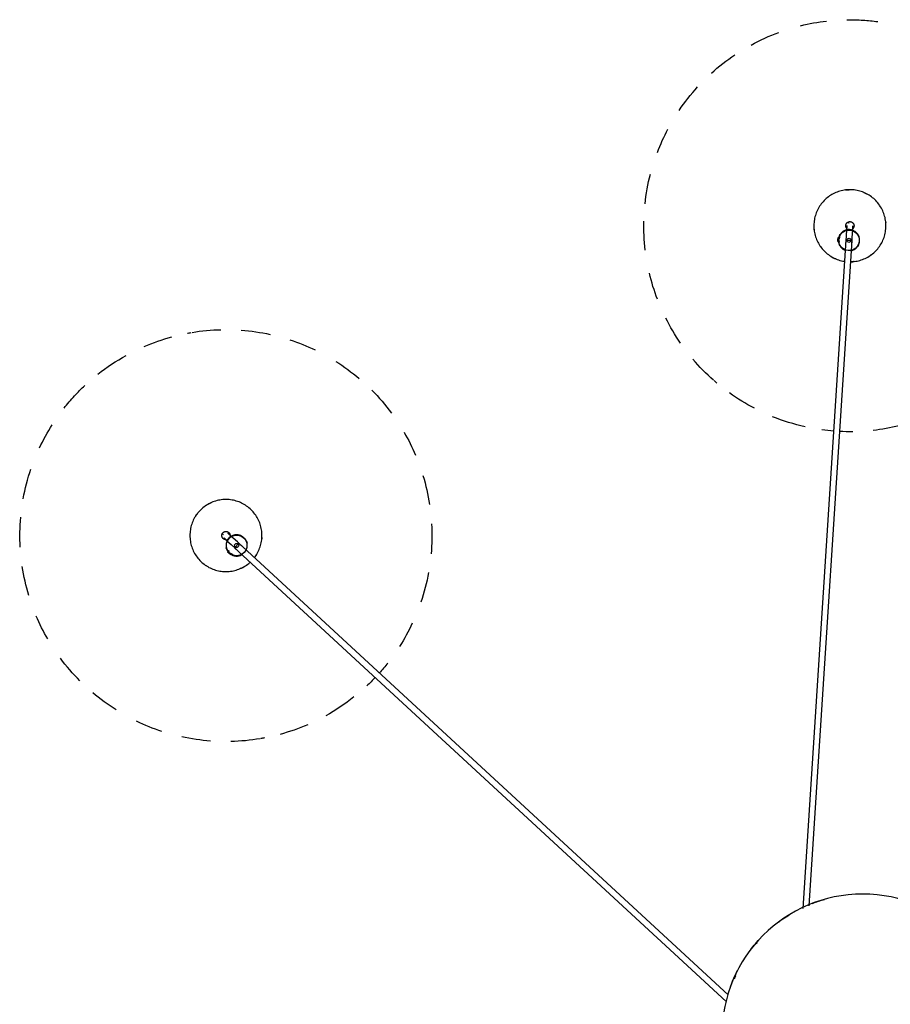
# Model space of a CAD drawing. Header units: millimetres. Extents: x 2868 to 10969, y -1250 to 7939.
# Tile 11 of 15: x 8930 to 9776, y 4423 to 5379. Entities that reach past the tile are written whole.
import ezdxf

# ---------------------------------------------------------------- set-up
doc = ezdxf.new("R2010")
doc.units = ezdxf.units.MM
doc.layers.add('E-LITE-EQPM', color=7, linetype='Continuous', lineweight=20)

# ---------------------------------------------------------------- blocks, each defined once
blk = doc.blocks.new('68595-7L_ 68596-7L_ 68596-7L  KOMBO400 - 64314-44-7L SAMBA Black_ribbon beige pendant lamp ø450-7L-596425-Planta_PDF Copy 1')
at = {"layer": 'E-LITE-EQPM', "color": 253, "lineweight": 25, "true_color": 0xaaaaaa}
for p, q in [((-609.9, -472.97), (-132.42, -32.45)), ((-130.57, -38.91), (-605.83, -477.38)), ((-16.33, -771.63), (-58.18, -122.59)), ((-52, -125.15), (-10.34, -771.24)), ((-615.14, -467.28), (-616.61, -468.64)), ((-616.24, -468.29), (-615.11, -469.52)), ((-613.67, -465.93), (-615.14, -467.28)), ((-614.05, -466.27), (-612.91, -467.5)), ((-613.67, -465.93), (-612.27, -467.45)), ((-615.21, -470.16), (-616.61, -468.64)), ((-24.18, -770.13), (-22.11, -769.99)), ((-24.18, -770.13), (-24.05, -772.12)), ((-24.14, -770.63), (-22.48, -770.53)), ((-24.05, -772.12), (-23.92, -774.12)), ((-23.95, -773.61), (-22.29, -773.51)), ((-21.85, -773.99), (-23.92, -774.12))]:
    blk.add_line(p, q, dxfattribs=at)
at = {"layer": 'E-LITE-EQPM', "color": 253, "lineweight": 25, "true_color": 0xaaaaaa, "flags": 128}
for points in [[(-615.83, -519.69), (-617.23, -519.76), (-618.63, -519.77), (-620.03, -519.73), (-621.43, -519.63), (-622.82, -519.48), (-624.2, -519.27), (-625.58, -519), (-626.94, -518.68), (-628.29, -518.31), (-629.62, -517.88), (-630.94, -517.4), (-632.23, -516.87), (-633.51, -516.28), (-634.75, -515.65), (-635.97, -514.96), (-637.17, -514.23), (-638.33, -513.45), (-639.46, -512.63), (-640.56, -511.76), (-641.62, -510.84), (-642.64, -509.89), (-643.63, -508.89), (-644.57, -507.86), (-645.47, -506.79), (-646.33, -505.69), (-647.15, -504.55), (-647.92, -503.38), (-648.64, -502.18), (-649.31, -500.95), (-649.93, -499.69), (-650.5, -498.41), (-651.02, -497.12), (-651.49, -495.8), (-651.9, -494.46), (-652.26, -493.11), (-652.57, -491.74), (-652.82, -490.36), (-653.01, -488.98), (-653.16, -487.58), (-653.24, -486.19), (-653.27, -484.79), (-653.24, -483.39), (-653.16, -481.99), (-653.02, -480.6), (-652.82, -479.21), (-652.57, -477.83), (-652.27, -476.47), (-651.91, -475.11), (-651.5, -473.78), (-651.03, -472.46), (-650.51, -471.16), (-649.94, -469.88), (-649.32, -468.62), (-648.65, -467.39), (-647.93, -466.19), (-647.16, -465.02), (-646.35, -463.88), (-645.49, -462.78), (-644.59, -461.7), (-643.65, -460.67), (-642.66, -459.67), (-641.64, -458.72), (-640.58, -457.81), (-639.48, -456.94), (-638.35, -456.11), (-637.19, -455.33), (-636, -454.6), (-634.78, -453.91), (-633.53, -453.28), (-632.26, -452.69), (-630.96, -452.16), (-629.65, -451.67), (-628.32, -451.25), (-626.97, -450.87), (-625.6, -450.55), (-624.23, -450.28), (-622.85, -450.07), (-621.45, -449.92), (-620.7, -449.86)], [(-620.7, -449.86), (-619.3, -449.79), (-617.9, -449.77), (-616.5, -449.82), (-615.11, -449.92), (-613.72, -450.07), (-612.33, -450.28), (-610.96, -450.54), (-609.59, -450.86), (-608.25, -451.24), (-606.91, -451.67), (-605.6, -452.15), (-604.3, -452.68), (-603.03, -453.26), (-601.78, -453.9), (-600.56, -454.58), (-599.37, -455.31), (-598.21, -456.09), (-597.08, -456.92), (-595.98, -457.79), (-594.92, -458.7)], [(-590.68, -463.25), (-590.2, -463.86), (-589.39, -465), (-588.62, -466.17), (-587.9, -467.37), (-587.23, -468.6), (-586.61, -469.85), (-586.04, -471.13), (-585.52, -472.43), (-585.05, -473.75), (-584.63, -475.09), (-584.27, -476.44), (-583.97, -477.81), (-583.72, -479.18), (-583.52, -480.57), (-583.38, -481.96), (-583.3, -483.36), (-583.27, -484.76), (-583.3, -486.16), (-583.38, -487.56), (-583.52, -488.95), (-583.71, -490.34), (-583.96, -491.71), (-584.27, -493.08), (-584.63, -494.43), (-585.04, -495.77), (-585.51, -497.09), (-586.03, -498.39), (-586.6, -499.67), (-587.22, -500.92), (-587.89, -502.15), (-588.61, -503.35), (-589.37, -504.52), (-590.19, -505.66), (-591.04, -506.77), (-591.95, -507.84), (-592.89, -508.88), (-593.87, -509.87), (-594.9, -510.83), (-595.96, -511.74), (-597.05, -512.61), (-598.18, -513.44), (-599.35, -514.22), (-600.54, -514.95), (-601.76, -515.64), (-603.01, -516.27), (-604.28, -516.86), (-605.57, -517.39), (-606.89, -517.87), (-608.22, -518.3), (-609.57, -518.67), (-610.93, -519), (-612.31, -519.26), (-613.69, -519.47), (-615.08, -519.63), (-615.83, -519.69)], [(-613.3, -466.43), (-612.94, -466.22), (-612.58, -466.02), (-612.21, -465.84), (-611.83, -465.68), (-611.45, -465.53), (-611.06, -465.39), (-610.67, -465.27), (-610.27, -465.17), (-609.87, -465.08), (-609.46, -465.01), (-609.05, -464.95), (-608.64, -464.91), (-608.23, -464.89), (-607.82, -464.88), (-607.41, -464.89), (-607, -464.92), (-606.59, -464.96), (-606.18, -465.02), (-605.78, -465.09), (-605.38, -465.19), (-604.98, -465.29), (-604.59, -465.42), (-604.2, -465.55), (-603.82, -465.71), (-603.44, -465.88), (-603.07, -466.06), (-602.71, -466.26)], [(-617.06, -479.79), (-617.24, -479.42), (-617.4, -479.04), (-617.55, -478.66), (-617.68, -478.27), (-617.8, -477.87), (-617.9, -477.47), (-617.98, -477.07), (-618.05, -476.66), (-618.1, -476.25), (-618.13, -475.84), (-618.15, -475.43), (-618.15, -475.02), (-618.14, -474.61), (-618.11, -474.2), (-618.06, -473.79), (-618, -473.38), (-617.92, -472.98), (-617.82, -472.58), (-617.71, -472.18), (-617.58, -471.79), (-617.44, -471.4), (-617.28, -471.02), (-617.11, -470.65), (-616.92, -470.29), (-616.72, -469.93), (-616.5, -469.58), (-616.27, -469.24)], [(-617.28, -479.78), (-613.27, -476.08), (-609.26, -472.38), (-607.25, -470.53)], [(-603.18, -474.94), (-607.19, -478.63), (-611.2, -482.34), (-613.21, -484.19)], [(-598.66, -470.56), (-598.49, -470.93), (-598.32, -471.31), (-598.18, -471.69), (-598.05, -472.08), (-597.93, -472.48), (-597.83, -472.88), (-597.75, -473.28), (-597.68, -473.68), (-597.63, -474.09), (-597.59, -474.5), (-597.57, -474.91), (-597.57, -475.33), (-597.59, -475.74), (-597.62, -476.15), (-597.66, -476.56), (-597.73, -476.96), (-597.81, -477.37), (-597.9, -477.77), (-598.01, -478.16), (-598.14, -478.56), (-598.28, -478.94), (-598.44, -479.32), (-598.62, -479.7), (-598.8, -480.06), (-599.01, -480.42), (-599.22, -480.77), (-599.46, -481.11), (-599.7, -481.44), (-599.96, -481.76), (-600.23, -482.07), (-600.51, -482.37), (-600.8, -482.66), (-601.11, -482.94), (-601.42, -483.2), (-601.75, -483.45), (-602.09, -483.69), (-602.43, -483.92), (-602.78, -484.13), (-603.15, -484.32), (-603.52, -484.5), (-603.89, -484.67), (-604.28, -484.82), (-604.66, -484.96), (-605.06, -485.08), (-605.46, -485.18), (-605.86, -485.27), (-606.26, -485.34), (-606.67, -485.4), (-607.08, -485.44), (-607.49, -485.46), (-607.9, -485.47), (-608.32, -485.46), (-608.73, -485.43), (-609.14, -485.39), (-609.54, -485.33), (-609.95, -485.25), (-610.35, -485.16), (-610.75, -485.05), (-611.14, -484.93), (-611.53, -484.79), (-611.91, -484.64), (-612.28, -484.47), (-612.65, -484.28), (-613.01, -484.08)], [(-618.55, -480.78), (-618.71, -480.8), (-618.86, -480.82), (-619.02, -480.84), (-619.18, -480.88), (-619.33, -480.92), (-619.49, -480.96), (-619.64, -481.01), (-619.79, -481.07), (-619.93, -481.14), (-620.08, -481.21), (-620.22, -481.28), (-620.36, -481.36), (-620.49, -481.45), (-620.62, -481.54), (-620.75, -481.64), (-620.87, -481.74), (-620.99, -481.85), (-621.11, -481.96), (-621.22, -482.07), (-621.32, -482.19), (-621.43, -482.32), (-621.52, -482.44), (-621.61, -482.58), (-621.7, -482.71), (-621.78, -482.85), (-621.85, -482.99), (-621.92, -483.14), (-621.98, -483.28), (-622.04, -483.43), (-622.09, -483.59), (-622.13, -483.74), (-622.17, -483.9), (-622.2, -484.05), (-622.23, -484.21), (-622.25, -484.37), (-622.26, -484.53), (-622.27, -484.69), (-622.27, -484.85), (-622.26, -485.01), (-622.25, -485.17), (-622.23, -485.33), (-622.2, -485.48), (-622.17, -485.64), (-622.13, -485.8), (-622.09, -485.95), (-622.04, -486.1), (-621.98, -486.25), (-621.92, -486.4), (-621.85, -486.54), (-621.78, -486.69), (-621.7, -486.83), (-621.62, -486.96), (-621.53, -487.09), (-621.43, -487.22), (-621.33, -487.35), (-621.23, -487.47), (-621.12, -487.58), (-621, -487.69), (-620.88, -487.8), (-620.76, -487.9), (-620.63, -488), (-620.5, -488.09), (-620.37, -488.18), (-620.23, -488.26), (-620.09, -488.34), (-619.94, -488.41), (-619.8, -488.47), (-619.65, -488.53), (-619.5, -488.58), (-619.34, -488.63), (-619.19, -488.67), (-619.03, -488.7), (-618.87, -488.73), (-618.72, -488.75), (-618.56, -488.76), (-618.4, -488.77), (-618.24, -488.77), (-618.08, -488.77), (-617.99, -488.76)], [(-620.31, -482.58), (-620.31, -482.57), (-620.3, -482.56), (-620.28, -482.55), (-620.25, -482.52), (-620.22, -482.49), (-620.18, -482.46), (-620.14, -482.42), (-620.09, -482.37), (-620.03, -482.31), (-619.96, -482.25), (-619.89, -482.19), (-619.81, -482.11), (-619.72, -482.03), (-619.63, -481.95), (-619.54, -481.86), (-619.43, -481.76), (-619.32, -481.66), (-619.21, -481.56), (-619.09, -481.45), (-618.96, -481.33), (-618.83, -481.21), (-618.7, -481.09), (-618.56, -480.96), (-618.42, -480.83), (-618.27, -480.69), (-618.12, -480.55), (-617.96, -480.41), (-617.81, -480.26), (-617.64, -480.12), (-617.48, -479.96), (-617.31, -479.81), (-617.28, -479.78)], [(-618.3, -480.77), (-618.46, -480.78), (-618.55, -480.78)], [(-617.99, -488.76), (-617.83, -488.75), (-617.67, -488.73), (-617.51, -488.7), (-617.36, -488.67), (-617.2, -488.63), (-617.05, -488.58), (-616.9, -488.53), (-616.75, -488.47), (-616.6, -488.41), (-616.46, -488.34), (-616.32, -488.26), (-616.18, -488.18), (-616.04, -488.1), (-615.91, -488.01), (-615.79, -487.91), (-615.66, -487.81), (-615.54, -487.7), (-615.43, -487.59), (-615.32, -487.47), (-615.21, -487.35), (-615.11, -487.23), (-615.02, -487.1), (-614.92, -486.97), (-614.84, -486.83), (-614.76, -486.69), (-614.69, -486.55), (-614.62, -486.41), (-614.56, -486.26), (-614.5, -486.11), (-614.45, -485.96), (-614.4, -485.81), (-614.37, -485.65), (-614.33, -485.49), (-614.31, -485.34), (-614.29, -485.18)], [(-613.21, -484.19), (-613.38, -484.34), (-613.54, -484.5), (-613.71, -484.65), (-613.87, -484.79), (-614.02, -484.94), (-614.17, -485.08), (-614.32, -485.21), (-614.46, -485.35), (-614.6, -485.47), (-614.74, -485.6), (-614.87, -485.72), (-615, -485.84), (-615.12, -485.95), (-615.23, -486.05), (-615.34, -486.16), (-615.45, -486.25), (-615.55, -486.34), (-615.64, -486.43), (-615.72, -486.51), (-615.8, -486.58), (-615.88, -486.65), (-615.95, -486.71), (-616.01, -486.77), (-616.06, -486.82), (-616.11, -486.86), (-616.15, -486.9), (-616.18, -486.93), (-616.21, -486.95), (-616.22, -486.97), (-616.24, -486.98), (-616.24, -486.99)], [(-41.09, -765.48), (-40.26, -764.35), (-39.39, -763.25), (-38.48, -762.19), (-37.52, -761.17), (-36.52, -760.18), (-35.49, -759.24), (-34.42, -758.34), (-33.31, -757.48), (-32.17, -756.67), (-31, -755.9), (-29.8, -755.18), (-28.57, -754.51), (-27.32, -753.89), (-26.04, -753.32), (-24.74, -752.8), (-23.42, -752.33), (-22.08, -751.92), (-20.73, -751.56), (-19.36, -751.26), (-17.98, -751.01)], [(-11.67, -750.58), (-11.01, -750.59), (-9.61, -750.67), (-8.22, -750.81), (-6.83, -751.01), (-5.45, -751.26), (-4.09, -751.57), (-2.74, -751.93), (-1.4, -752.34), (-0.08, -752.81), (1.22, -753.33), (2.5, -753.9), (3.75, -754.52), (4.98, -755.19), (6.18, -755.91), (7.35, -756.68), (8.49, -757.5), (9.6, -758.35), (10.67, -759.26), (11.7, -760.2), (12.7, -761.19), (13.65, -762.21), (14.56, -763.27), (15.43, -764.37), (16.26, -765.5), (17.04, -766.66), (17.77, -767.86), (18.45, -769.08), (19.09, -770.32), (19.67, -771.6), (20.2, -772.89), (20.69, -774.21), (21.11, -775.54), (21.49, -776.89), (21.81, -778.25), (22.07, -779.63), (22.28, -781.01), (22.44, -782.4), (22.53, -783.8), (22.58, -785.2), (22.56, -786.6), (22.49, -787.99), (22.37, -789.39), (22.19, -790.78), (21.95, -792.16), (21.66, -793.53), (21.31, -794.88), (20.91, -796.22), (20.46, -797.55), (19.96, -798.85), (19.4, -800.14), (18.79, -801.4), (18.13, -802.63), (17.42, -803.84), (16.67, -805.02), (16.24, -805.65)], [(-23.55, -770.15), (-23.49, -769.74), (-23.41, -769.34), (-23.32, -768.94), (-23.21, -768.54), (-23.09, -768.15), (-22.95, -767.76), (-22.79, -767.38), (-22.62, -767), (-22.44, -766.64), (-22.24, -766.28), (-22.03, -765.92), (-21.8, -765.58), (-21.56, -765.25), (-21.3, -764.92), (-21.04, -764.61), (-20.76, -764.31), (-20.47, -764.02), (-20.17, -763.74), (-19.85, -763.47), (-19.53, -763.21), (-19.2, -762.97), (-18.85, -762.75), (-18.5, -762.53), (-18.14, -762.33), (-17.77, -762.15), (-17.4, -761.98), (-17.02, -761.82)], [(-11.13, -761.38), (-10.73, -761.47), (-10.33, -761.59), (-9.94, -761.71), (-9.56, -761.86), (-9.18, -762.02), (-8.8, -762.19), (-8.44, -762.38), (-8.08, -762.58), (-7.73, -762.8), (-7.39, -763.03), (-7.06, -763.27), (-6.74, -763.53), (-6.43, -763.8), (-6.13, -764.08), (-5.84, -764.38), (-5.56, -764.68), (-5.3, -765), (-5.05, -765.33), (-4.81, -765.66), (-4.59, -766.01), (-4.38, -766.36), (-4.18, -766.72), (-4, -767.09), (-3.83, -767.47), (-3.68, -767.85), (-3.55, -768.24), (-3.43, -768.64), (-3.32, -769.03), (-3.24, -769.44), (-3.16, -769.84), (-3.11, -770.25), (-3.07, -770.66), (-3.05, -771.07), (-3.04, -771.48), (-3.05, -771.89), (-3.08, -772.31), (-3.12, -772.71), (-3.18, -773.12), (-3.25, -773.53), (-3.35, -773.93), (-3.45, -774.33), (-3.58, -774.72), (-3.72, -775.11), (-3.87, -775.49), (-4.04, -775.86), (-4.23, -776.23), (-4.43, -776.59), (-4.64, -776.94), (-4.87, -777.29), (-5.11, -777.62), (-5.36, -777.94), (-5.63, -778.26), (-5.91, -778.56), (-6.2, -778.85), (-6.5, -779.13), (-6.81, -779.4), (-7.14, -779.65), (-7.47, -779.89), (-7.81, -780.12), (-8.16, -780.33), (-8.53, -780.53), (-8.89, -780.72), (-9.27, -780.89), (-9.65, -781.04)], [(16.24, -805.65), (15.42, -806.78), (14.55, -807.87), (13.63, -808.93), (12.68, -809.96), (11.68, -810.94), (10.65, -811.88), (9.58, -812.78), (8.47, -813.64), (7.33, -814.46), (6.16, -815.22), (4.96, -815.94), (3.73, -816.61), (2.47, -817.23), (1.2, -817.8), (-0.1, -818.32), (-1.42, -818.79), (-2.76, -819.2), (-4.12, -819.56), (-5.48, -819.87), (-6.86, -820.12), (-8.25, -820.31), (-9.64, -820.45), (-11.04, -820.53), (-12.44, -820.56), (-13.83, -820.53), (-15.23, -820.45), (-16.63, -820.31), (-18.01, -820.11), (-19.39, -819.86), (-20.75, -819.55), (-22.11, -819.19), (-23.44, -818.78), (-24.76, -818.31), (-26.06, -817.79), (-27.34, -817.22), (-28.6, -816.6), (-29.82, -815.93), (-31.02, -815.21), (-32.2, -814.44), (-33.33, -813.63), (-34.44, -812.77), (-35.51, -811.87), (-36.54, -810.92), (-37.54, -809.94), (-38.49, -808.91), (-39.41, -807.85), (-40.28, -806.75), (-41.1, -805.62), (-41.88, -804.46), (-42.61, -803.27), (-43.3, -802.05), (-43.93, -800.8), (-44.52, -799.53), (-45.05, -798.23), (-45.53, -796.92), (-45.96, -795.58), (-46.33, -794.23), (-46.65, -792.87), (-46.91, -791.5), (-47.12, -790.11), (-47.28, -788.72), (-47.38, -787.32), (-47.42, -785.93), (-47.41, -784.53), (-47.34, -783.13), (-47.21, -781.73), (-47.03, -780.34), (-46.79, -778.96), (-46.5, -777.6), (-46.16, -776.24), (-45.76, -774.9), (-45.3, -773.57), (-44.8, -772.27), (-44.24, -770.98), (-43.63, -769.72), (-42.97, -768.49), (-42.27, -767.28), (-41.51, -766.1), (-41.09, -765.48)], [(-15.53, -781.49), (-15.94, -781.39), (-16.33, -781.28), (-16.72, -781.15), (-17.11, -781.01), (-17.49, -780.85), (-17.86, -780.68), (-18.23, -780.49), (-18.59, -780.28), (-18.94, -780.07), (-19.28, -779.84), (-19.61, -779.59), (-19.93, -779.33), (-20.24, -779.06), (-20.54, -778.78), (-20.83, -778.49), (-21.1, -778.18), (-21.37, -777.87), (-21.62, -777.54), (-21.86, -777.2), (-22.08, -776.86), (-22.29, -776.5), (-22.49, -776.14), (-22.67, -775.77), (-22.83, -775.4), (-22.98, -775.01), (-23.12, -774.62), (-23.24, -774.23)], [(-15.68, -781.65), (-16.03, -776.2), (-16.38, -770.76), (-16.56, -768.04)], [(-10.57, -767.65), (-10.22, -773.09), (-9.87, -778.54), (-9.69, -781.27)], [(-15.7, -783.27), (-15.79, -783.4), (-15.87, -783.53), (-15.95, -783.67), (-16.02, -783.82), (-16.09, -783.96), (-16.15, -784.11), (-16.2, -784.26), (-16.25, -784.41), (-16.3, -784.57), (-16.33, -784.72), (-16.36, -784.88), (-16.39, -785.04), (-16.41, -785.2), (-16.42, -785.36), (-16.42, -785.52), (-16.42, -785.68), (-16.41, -785.84), (-16.4, -786), (-16.38, -786.15), (-16.35, -786.31), (-16.32, -786.47), (-16.28, -786.62), (-16.23, -786.78), (-16.18, -786.93), (-16.12, -787.08), (-16.06, -787.22), (-15.99, -787.37), (-15.91, -787.51), (-15.83, -787.65), (-15.75, -787.78), (-15.66, -787.91), (-15.56, -788.04), (-15.46, -788.16), (-15.35, -788.28), (-15.24, -788.4), (-15.12, -788.51), (-15, -788.62), (-14.88, -788.72), (-14.75, -788.81), (-14.62, -788.9), (-14.49, -788.99), (-14.35, -789.07), (-14.2, -789.14), (-14.06, -789.21), (-13.91, -789.27), (-13.76, -789.33), (-13.61, -789.38), (-13.46, -789.42), (-13.3, -789.46), (-13.15, -789.49), (-12.99, -789.52), (-12.83, -789.54), (-12.67, -789.55), (-12.51, -789.56), (-12.35, -789.56), (-12.19, -789.55), (-12.03, -789.54), (-11.87, -789.52), (-11.71, -789.5), (-11.56, -789.47), (-11.4, -789.43), (-11.25, -789.38), (-11.1, -789.33), (-10.95, -789.28), (-10.8, -789.22), (-10.65, -789.15), (-10.51, -789.08), (-10.37, -789), (-10.24, -788.91), (-10.1, -788.82), (-9.98, -788.73), (-9.85, -788.63), (-9.73, -788.52), (-9.61, -788.41), (-9.5, -788.3), (-9.4, -788.18), (-9.29, -788.05), (-9.2, -787.93), (-9.15, -787.86)], [(-15.55, -783.07), (-15.65, -783.2), (-15.7, -783.27)], [(-15.41, -785.76), (-15.42, -785.76), (-15.42, -785.75), (-15.42, -785.72), (-15.42, -785.69), (-15.42, -785.64), (-15.43, -785.59), (-15.43, -785.53), (-15.43, -785.46), (-15.44, -785.38), (-15.45, -785.29), (-15.45, -785.19), (-15.46, -785.08), (-15.47, -784.97), (-15.47, -784.84), (-15.48, -784.71), (-15.49, -784.57), (-15.5, -784.42), (-15.51, -784.27), (-15.52, -784.11), (-15.53, -783.94), (-15.54, -783.76), (-15.56, -783.58), (-15.57, -783.39), (-15.58, -783.19), (-15.59, -782.99), (-15.61, -782.79), (-15.62, -782.58), (-15.63, -782.36), (-15.65, -782.14), (-15.66, -781.92), (-15.68, -781.7), (-15.68, -781.65)], [(-9.69, -781.27), (-9.68, -781.49), (-9.66, -781.72), (-9.65, -781.94), (-9.64, -782.15), (-9.62, -782.36), (-9.61, -782.57), (-9.6, -782.77), (-9.58, -782.97), (-9.57, -783.16), (-9.56, -783.34), (-9.55, -783.52), (-9.54, -783.69), (-9.53, -783.85), (-9.52, -784.01), (-9.51, -784.16), (-9.5, -784.3), (-9.49, -784.43), (-9.48, -784.56), (-9.47, -784.68), (-9.47, -784.78), (-9.46, -784.88), (-9.45, -784.98), (-9.45, -785.06), (-9.44, -785.13), (-9.44, -785.19), (-9.44, -785.25), (-9.43, -785.29), (-9.43, -785.33), (-9.43, -785.36), (-9.43, -785.37), (-9.43, -785.38)], [(-9.15, -787.86), (-9.06, -787.72), (-8.97, -787.59), (-8.89, -787.45), (-8.82, -787.31), (-8.76, -787.16), (-8.69, -787.01), (-8.64, -786.86), (-8.59, -786.71), (-8.55, -786.56), (-8.51, -786.4), (-8.48, -786.24), (-8.46, -786.08), (-8.44, -785.93), (-8.43, -785.77), (-8.42, -785.61), (-8.42, -785.45), (-8.43, -785.29), (-8.45, -785.13), (-8.47, -784.97), (-8.49, -784.81), (-8.53, -784.65), (-8.57, -784.5), (-8.61, -784.35), (-8.66, -784.19), (-8.72, -784.04), (-8.78, -783.9), (-8.85, -783.75), (-8.93, -783.61), (-9.01, -783.47), (-9.1, -783.34), (-9.19, -783.21), (-9.28, -783.08), (-9.39, -782.96), (-9.49, -782.84), (-9.6, -782.72)]]:
    blk.add_lwpolyline(points, dxfattribs=at)
at = {"layer": 'E-LITE-EQPM', "color": 253, "lineweight": 25, "true_color": 0xaaaaaa}
for centre, radius, start, end in [((0, 0), 136.69, 200.28697, 207.10926), ((0, 0), 135.83, 203.68616, 205.06279), ((0, 0), 136.69, 216.2205, 222.85067), ((0, 0), 135.83, 220.58758, 220.90909), ((0, 0), 136.69, 232.35389, 238.57748), ((0, 0), 136.69, 249.08532, 254.29319), ((-618.29, -484.72), 200, 94.27192, 102.37899), ((-618.29, -484.72), 200, 80.44826, 88.60747), ((-618.29, -484.72), 200, 108.09437, 115.67978), ((-618.29, -484.72), 200, 79.20943, 80.24875), ((-618.29, -484.72), 200, 66.61556, 74.75343), ((-618.29, -484.72), 200, 51.56587, 61.0182), ((-618.29, -484.72), 200, 122.22251, 130.30222), ((-618.29, -484.72), 200, 135.10881, 143.47847), ((-618.29, -484.72), 200, 43.51778, 46.80936), ((-618.29, -484.72), 200, 38.21054, 41.86559), ((-618.29, -484.72), 200, 25.18248, 32.52308), ((-618.29, -484.72), 200, 149.87486, 157.01789), ((-618.29, -484.72), 200, 10.32772, 18.85752), ((-618.29, -484.72), 200, 163.1246, 171.34069), ((-618.27, -484.77), 35, 122.68906, 123.98688), ((-618.27, -484.77), 35, 62.10614, 66.53356), ((-607.86, -475.17), 10, 42.69478, 222.69478), ((-607.86, -475.17), 10, 222.69478, 42.69478), ((-607.86, -475.17), 10.29, 98.26289, 104.53778), ((-618.27, -484.77), 35, 31.98435, 37.56087), ((-618.29, -484.72), 200, 356.75889, 5.09185), ((-618.29, -484.72), 200, 176.75889, 185.09185), ((-607.86, -475.17), 10.29, 156.69093, 167.63146), ((-607.86, -475.17), 2, 42.69478, 222.69478), ((-607.86, -475.17), 2, 42.69478, 222.69478), ((-607.86, -475.17), 2, 222.69478, 42.69478), ((-607.86, -475.17), 2, 222.69478, 42.69478), ((-607.86, -475.17), 10.29, 336.69093, 347.63146), ((-618.28, -484.78), 3, 192.69478, 207.69478), ((-618.27, -484.77), 4, 93.98688, 123.95422), ((-607.86, -475.17), 10.29, 278.26289, 287.06151), ((-618.27, -484.77), 35, 2.94348, 4.9557), ((-618.27, -484.77), 4, 273.98688, 301.95921), ((-618.27, -484.77), 35, 211.98435, 217.56087), ((-618.27, -484.77), 35, 241.80475, 246.53356), ((-618.27, -484.77), 35, 302.68906, 303.98688), ((-618.29, -484.72), 200, 343.0686, 351.34069), ((-618.29, -484.72), 200, 190.32772, 198.85752), ((-618.29, -484.72), 200, 329.87486, 337.01789), ((-618.29, -484.72), 200, 205.18248, 212.52308), ((-12.48, -785.55), 200, 102.56781, 112.01296), ((-12.48, -785.55), 200, 94.51126, 97.8038), ((-12.48, -785.55), 200, 89.20498, 92.85907), ((-12.48, -785.55), 200, 76.16936, 83.51752), ((-618.29, -484.72), 200, 218.21054, 222.69476), ((-618.29, -484.72), 200, 315.10881, 323.47847), ((-12.48, -785.55), 200, 117.61, 125.74787), ((-618.29, -484.72), 200, 222.69476, 226.80936), ((-618.29, -484.72), 200, 302.22251, 310.30222), ((-12.48, -785.55), 200, 131.4427, 139.60191), ((-12.48, -785.55), 200, 130.21435, 131.24319), ((-618.29, -484.72), 200, 231.56587, 241.01852), ((-618.29, -484.72), 200, 246.61556, 254.75343), ((-618.29, -484.72), 200, 288.09437, 295.67978), ((-12.48, -785.55), 200, 145.26636, 153.37343), ((-618.29, -484.72), 200, 259.20943, 260.24875), ((-618.29, -484.72), 200, 260.57676, 268.60747), ((-618.29, -484.72), 200, 274.27192, 282.37899), ((-12.48, -785.55), 200, 159.08881, 166.67422), ((-12.42, -785.56), 35, 112.83067, 117.55525), ((-12.42, -785.56), 35, 82.97908, 88.5556), ((-12.48, -785.55), 200, 173.21695, 181.29666), ((-13.33, -771.43), 10, 93.68951, 273.68951), ((-13.33, -771.43), 10, 273.68951, 93.68951), ((-12.42, -785.56), 35, 53.93821, 55.95043), ((-13.33, -771.43), 10.29, 149.25762, 158.05624), ((-13.33, -771.43), 2, 93.68951, 273.68951), ((-13.33, -771.43), 2, 93.68951, 273.68951), ((-13.33, -771.43), 2, 273.68951, 93.68951), ((-13.33, -771.43), 2, 273.68951, 93.68951), ((-13.33, -771.43), 10.29, 27.68566, 38.62619), ((-12.42, -785.56), 35, 173.68379, 174.9816), ((-13.33, -771.43), 10.29, 207.68566, 218.62619), ((-12.42, -785.56), 4, 144.9816, 174.94895), ((-13.33, -771.43), 10.29, 329.25762, 336.38518), ((-12.42, -785.57), 3, 243.68951, 258.68951), ((-12.42, -785.56), 4, 324.9816, 352.38174), ((-12.42, -785.56), 35, 353.68379, 354.9816), ((-12.48, -785.55), 200, 186.10325, 194.47291), ((-12.42, -785.56), 35, 262.97908, 268.5556), ((-12.42, -785.56), 35, 292.83067, 297.55525), ((-12.48, -785.55), 200, 200.8693, 208.01233), ((-12.48, -785.55), 200, 214.06304, 222.34438), ((-12.48, -785.55), 200, 227.75333, 236.08403), ((-12.48, -785.55), 200, 241.32216, 249.85196), ((-12.48, -785.55), 200, 256.16936, 263.51752), ((-12.48, -785.55), 200, 273.6892, 277.8038), ((-12.48, -785.55), 200, 269.20498, 273.6892)]:
    blk.add_arc(centre, radius, start, end, dxfattribs=at)
for centre, major_axis, start_param, end_param in [((-607.86, -475.17), (-2.03, 2.2), 4.974188, 5.497787), ((-607.86, -475.17), (-2.03, 2.2), 4.712389, 4.954188), ((-607.86, -475.17), (-2.03, 2.2), 4.18879, 4.712389), ((-13.33, -771.43), (2.99, 0.19), 1.832596, 2.30144), ((-13.33, -771.43), (2.99, 0.19), 1.570796, 1.812595), ((-13.33, -771.43), (2.99, 0.19), 0.840153, 1.570796)]:
    blk.add_ellipse(centre, major_axis=major_axis, ratio=0.038955, start_param=start_param, end_param=end_param, dxfattribs=at)
for points in [[(-615.98, -469.33), (-615.98, -469.32), (-615.97, -469.31), (-615.91, -469.23), (-615.82, -469.11), (-615.7, -468.95), (-615.54, -468.76), (-615.35, -468.54), (-615.14, -468.3), (-614.98, -468.14), (-614.9, -468.06)], [(-615.58, -482.29), (-615.82, -482.03), (-616.28, -481.51), (-616.85, -480.78), (-617.23, -480.19), (-617.31, -479.95), (-617.31, -479.87)], [(-617.26, -479.77), (-617.24, -479.76), (-617.22, -479.75), (-617.18, -479.75)], [(-613.21, -484.19), (-613.19, -484.17), (-613.18, -484.14), (-613.18, -484.1)], [(-22.99, -774.06), (-22.99, -774.06), (-22.99, -774.04), (-23.01, -773.95), (-23.05, -773.8), (-23.1, -773.61), (-23.15, -773.36), (-23.2, -773.08), (-23.25, -772.76), (-23.28, -772.54), (-23.29, -772.42)], [(-15.68, -781.63), (-15.67, -781.61), (-15.66, -781.58), (-15.64, -781.56)], [(-12.66, -781.91), (-13.01, -781.93), (-13.71, -781.96), (-14.64, -781.94), (-15.32, -781.87), (-15.57, -781.78), (-15.63, -781.73)], [(-9.69, -781.27), (-9.69, -781.24), (-9.71, -781.21), (-9.74, -781.18)]]:
    blk.add_open_spline(points, degree=3, dxfattribs=at)
for points, knots in [([(-614.42, -467.62), (-614.36, -467.57), (-614.2, -467.43), (-613.93, -467.22), (-613.64, -467), (-613.39, -466.83), (-613.12, -466.66), (-613.04, -466.62), (-613.04, -466.61)], [0.5486111, 0.5486111, 0.5486111, 0.5486111, 0.5833333, 0.6527778, 0.7222222, 0.7916667, 0.8611111, 1, 1, 1, 1]), ([(-604.2, -465.86), (-604.2, -465.87), (-604.12, -465.89), (-603.67, -466.08), (-603.08, -466.37), (-602.64, -466.64)], [0, 0, 0, 0, 0.1428571, 0.2857143, 0.5714286, 0.5714286, 0.5714286, 0.5714286]), ([(-599.24, -470.11), (-598.98, -470.54), (-598.7, -471.13), (-598.5, -471.65), (-598.42, -471.87), (-598.37, -472.01), (-598.33, -472.13), (-598.3, -472.23), (-598.29, -472.27), (-598.29, -472.27)], [0.3218868, 0.3218868, 0.3218868, 0.3218868, 0.5714286, 0.6785714, 0.7321429, 0.7857143, 0.8392857, 0.8928571, 1, 1, 1, 1]), ([(-616.78, -479.7), (-616.9, -479.47), (-617.08, -479.08), (-617.23, -478.7), (-617.31, -478.48), (-617.35, -478.33), (-617.39, -478.22), (-617.43, -478.11), (-617.44, -478.08), (-617.44, -478.08)], [0.4285714, 0.4285714, 0.4285714, 0.4285714, 0.5714286, 0.6785714, 0.7321429, 0.7857143, 0.8392857, 0.8928571, 1, 1, 1, 1]), ([(-615.58, -482.29), (-615.22, -482.68), (-614.48, -483.43), (-613.68, -484.08), (-613.38, -484.21), (-613.3, -484.21)], [-1, -1, -1, -1, -0.8333333, -0.6666667, -0.5555556, -0.5555556, -0.5555556, -0.5555556]), ([(-611.53, -484.48), (-611.53, -484.48), (-611.6, -484.45), (-612.05, -484.27), (-612.64, -483.98), (-613.09, -483.7)], [0, 0, 0, 0, 0.1428571, 0.2857143, 0.5714286, 0.5714286, 0.5714286, 0.5714286]), ([(-18.26, -762.73), (-18.26, -762.73), (-18.19, -762.69), (-17.76, -762.46), (-17.16, -762.18), (-16.67, -762)], [0, 0, 0, 0, 0.1428571, 0.2857143, 0.5714286, 0.5714286, 0.5714286, 0.5714286]), ([(-11.84, -761.54), (-11.34, -761.62), (-10.71, -761.77), (-10.18, -761.94), (-9.96, -762.02), (-9.81, -762.07), (-9.7, -762.11), (-9.6, -762.15), (-9.56, -762.17), (-9.56, -762.17)], [0.3218868, 0.3218868, 0.3218868, 0.3218868, 0.5714286, 0.6785714, 0.7321429, 0.7857143, 0.8392857, 0.8928571, 1, 1, 1, 1]), ([(-23.33, -771.77), (-23.33, -771.7), (-23.34, -771.49), (-23.33, -771.14), (-23.32, -770.78), (-23.29, -770.48), (-23.26, -770.16), (-23.24, -770.07), (-23.24, -770.07)], [0.5486111, 0.5486111, 0.5486111, 0.5486111, 0.5833333, 0.6527778, 0.7222222, 0.7916667, 0.8611111, 1, 1, 1, 1]), ([(-15.43, -781.21), (-15.69, -781.16), (-16.09, -781.05), (-16.49, -780.93), (-16.71, -780.85), (-16.85, -780.8), (-16.96, -780.75), (-17.07, -780.71), (-17.1, -780.7), (-17.1, -780.7)], [0.4285714, 0.4285714, 0.4285714, 0.4285714, 0.5714286, 0.6785714, 0.7321429, 0.7857143, 0.8392857, 0.8928571, 1, 1, 1, 1]), ([(-12.66, -781.91), (-12.13, -781.87), (-11.08, -781.77), (-10.07, -781.56), (-9.79, -781.41), (-9.73, -781.35)], [-1, -1, -1, -1, -0.8333333, -0.6666667, -0.5555556, -0.5555556, -0.5555556, -0.5555556]), ([(-8.4, -780.14), (-8.41, -780.14), (-8.48, -780.18), (-8.9, -780.41), (-9.5, -780.69), (-10, -780.86)], [0, 0, 0, 0, 0.1428571, 0.2857143, 0.5714286, 0.5714286, 0.5714286, 0.5714286])]:
    blk.add_open_spline(points, degree=3, knots=knots, dxfattribs=at)

msp = doc.modelspace()

# ---------------------------------------------------------------- linework, layer by layer
at = {"layer": 'E-LITE-EQPM', "color": 253, "lineweight": 25, "true_color": 0xaaaaaa}
for start, end in [(90.00001, 270.00001), (270.00001, 90.00001)]:
    msp.add_arc((9748.88, 4393.1), 136.69, start, end, dxfattribs=at)

# ---------------------------------------------------------------- block references
at = {"layer": 'E-LITE-EQPM', "color": 253, "lineweight": 25, "true_color": 0xaaaaaa, "extrusion": (0, 0, -1), "rotation": 179.9999950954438}
msp.add_blockref('68595-7L_ 68596-7L_ 68596-7L  KOMBO400 - 64314-44-7L SAMBA Black_ribbon beige pendant lamp ø450-7L-596425-Planta_PDF Copy 1', (-9748.88, 4393.1), dxfattribs=at)

doc.saveas('drawing.dxf')
